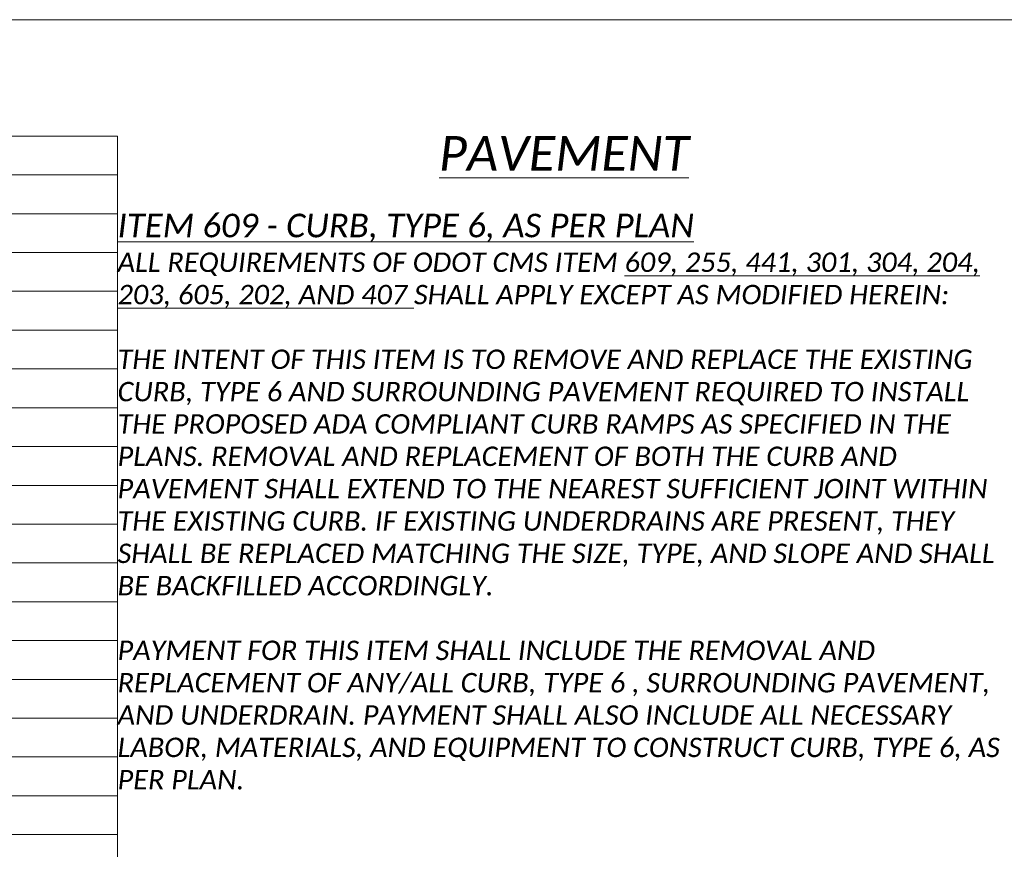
# Model space of a CAD drawing. Header units: feet. Extents: x 27762256 to 27762461, y 5149695 to 5149765.
# Tile 11 of 16: x 27762387 to 27762394, y 5149735 to 5149741. Entities that reach past the tile are written whole.
import ezdxf

# ---------------------------------------------------------------- set-up
doc = ezdxf.new("R2010")
doc.units = ezdxf.units.FT
doc.header["$LTSCALE"] = 20
doc.header["$MEASUREMENT"] = 0
doc.layers.get('Defpoints').update_dxf_attribs({"lineweight": 15})
doc.layers.add('0_Mview', color=7, linetype='Continuous', lineweight=15, plot=False)
doc.layers.add('SC_Scratch1', color=7, linetype='Continuous', lineweight=15, plot=False)
doc.layers.add('0_Xref', color=7, linetype='Continuous', lineweight=15)
doc.styles.add('P_Slanted - Normal Fixed Spacing', font='calibrii.ttf', dxfattribs={"height": 0.14})
doc.styles.add('P_Slanted - Sub Title', font='calibrii.ttf', dxfattribs={"height": 0.17})

# ---------------------------------------------------------------- blocks, each defined once
blk = doc.blocks.new('4COL')
at = {"layer": 'Defpoints', "color": 3, "linetype": 'Continuous'}
for p, q in [((16.76, 21.14), (17.74, 21.14)), ((17.74, 0.98), (17.74, 21.14)), ((16.76, 20.86), (17.74, 20.86)), ((16.76, 20.58), (17.74, 20.58)), ((16.76, 20.3), (17.74, 20.3)), ((16.76, 20.02), (17.74, 20.02)), ((16.76, 19.74), (17.74, 19.74)), ((16.76, 19.46), (17.74, 19.46)), ((16.76, 19.18), (17.74, 19.18)), ((16.76, 18.9), (17.74, 18.9)), ((16.76, 18.62), (17.74, 18.62)), ((16.76, 18.34), (17.74, 18.34)), ((16.76, 18.06), (17.74, 18.06)), ((16.76, 17.78), (17.74, 17.78)), ((16.76, 17.5), (17.74, 17.5)), ((16.76, 17.22), (17.74, 17.22)), ((16.76, 16.94), (17.74, 16.94)), ((16.76, 16.66), (17.74, 16.66)), ((16.76, 16.38), (17.74, 16.38)), ((16.76, 16.1), (17.74, 16.1))]:
    blk.add_line(p, q, dxfattribs=at)

msp = doc.modelspace()

# ---------------------------------------------------------------- linework, layer by layer
at = {"layer": 'SC_Scratch1'}
msp.add_lwpolyline([(27762372.0658, 5149741.2113), (27762402.5658, 5149741.2113), (27762402.5658, 5149720.2113), (27762372.0658, 5149720.2113)], close=True, dxfattribs=at)

# ---------------------------------------------------------------- block references
at = {"layer": '0_Mview'}
msp.add_blockref('4COL', (27762370.0658, 5149719.2313), dxfattribs=at)

# ---------------------------------------------------------------- texts
at = {"layer": '0_Xref'}
for s, insert, char_height, width, attachment_point, style in [('{\\LPAVEMENT}', (27762391.0258, 5149740.3713), 0.25, 4.910366, 2, 'P_Slanted - Sub Title'), ('{\\LITEM 609 - CURB, TYPE 6, AS PER PLAN}', (27762387.8058, 5149739.8113), 0.17, 6.226554, 1, 'P_Slanted - Sub Title'), ('ALL REQUIREMENTS OF ODOT CMS ITEM {\\L609, 255, 441, 301, 304, 204, 203, 605, 202, AND 407} SHALL APPLY EXCEPT AS MODIFIED HEREIN:\\P\\PTHE INTENT OF THIS ITEM IS TO REMOVE AND REPLACE THE EXISTING CURB, TYPE 6 AND SURROUNDING PAVEMENT REQUIRED TO INSTALL THE PROPOSED ADA COMPLIANT CURB RAMPS AS SPECIFIED IN THE PLANS. REMOVAL AND REPLACEMENT OF BOTH THE CURB AND PAVEMENT SHALL EXTEND TO THE NEAREST SUFFICIENT JOINT WITHIN THE EXISTING CURB. IF EXISTING UNDERDRAINS ARE PRESENT, THEY SHALL BE REPLACED MATCHING THE SIZE, TYPE, AND SLOPE AND SHALL BE BACKFILLED ACCORDINGLY.  \\P\\PPAYMENT FOR THIS ITEM SHALL INCLUDE THE REMOVAL AND REPLACEMENT OF ANY/ALL CURB, TYPE 6 , SURROUNDING PAVEMENT, AND UNDERDRAIN. PAYMENT SHALL ALSO INCLUDE ALL NECESSARY LABOR, MATERIALS, AND EQUIPMENT TO CONSTRUCT CURB, TYPE 6, AS PER PLAN.', (27762387.8058, 5149739.5313), 0.14, 6.404007, 1, 'P_Slanted - Normal Fixed Spacing')]:
    msp.add_mtext(s, dxfattribs=dict(at, insert=insert, char_height=char_height, width=width, attachment_point=attachment_point, style=style))

doc.saveas('drawing.dxf')
